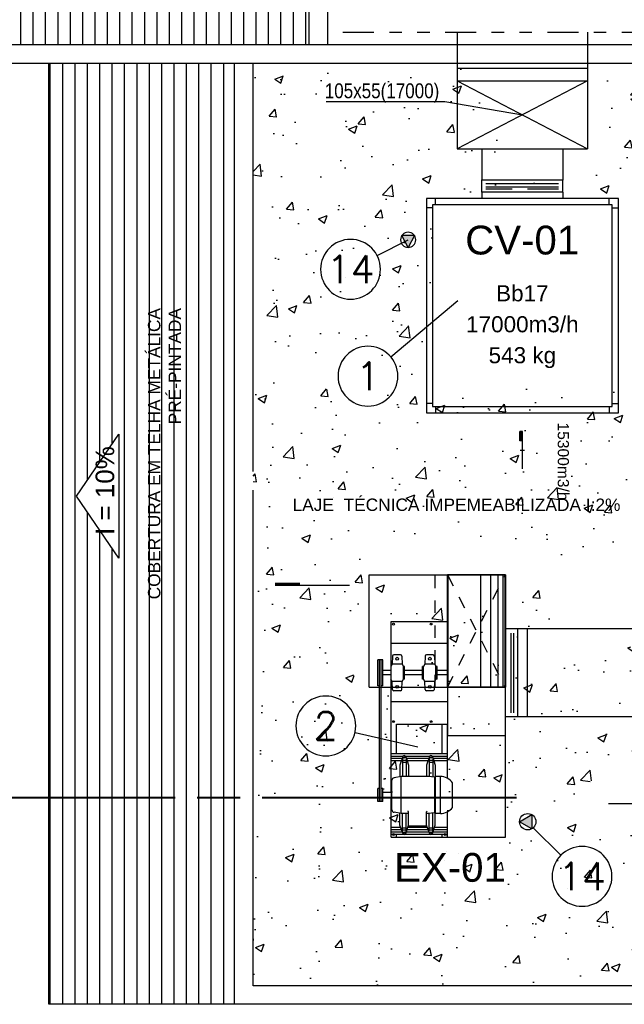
# Model space of a CAD drawing. Header units: inches. Extents: x -35 to 144, y -65 to -22.
# Tile 18 of 47: x 40 to 45, y -57 to -49. Entities that reach past the tile are written whole.
import ezdxf
from ezdxf.enums import TextEntityAlignment as Align

# ---------------------------------------------------------------- set-up
doc = ezdxf.new("R2010")
doc.units = ezdxf.units.IN
doc.header["$MEASUREMENT"] = 0
for name, pattern in [('COMPRESS$0$DIVIDE2', [0.625, 0.25, -0.125, 0, -0.125, 0, -0.125]), ('HIDDEN', [0.375, 0.25, -0.125]), ('HIDDEN2', [0.1875, 0.125, -0.0625])]:
    doc.linetypes.add(name, pattern=pattern)
for name, color, linetype in [('AR - TEXTO', 7, 'Continuous'), ('AR-BOCAS', 2, 'Continuous'), ('AR-DUTO INSUF', 5, 'Continuous'), ('AR-DUTO INSUF. FLANGE', 153, 'Continuous'), ('AR-DUTO VENTILAÇÃO', 11, 'Continuous'), ('AR-EQUIP', 80, 'Continuous'), ('AR-EXAUSTÃO', 10, 'Continuous'), ('AR-TEXTO', 2, 'Continuous'), ('AR_TEXTO-15', 6, 'Continuous'), ('ARCOND', 2, 'Continuous'), ('HTC-PIS', 8, 'Continuous'), ('PENA-02', 2, 'Continuous'), ('SMB-GER', 9, 'Continuous'), ('TXT-AMB', 2, 'Continuous'), ('TXT-ESP', 7, 'Continuous'), ('VIS-V05', 8, 'Continuous')]:
    doc.layers.add(name, color=color, linetype=linetype)
doc.layers.add('VIS-V03', color=8, linetype='Continuous', lineweight=25)
doc.styles.add('AR_TEXTO-15', font='romans.shx', dxfattribs={"height": 0.225})
doc.styles.add('ARIAL', font='arial.ttf')
doc.styles.add('Griffe', font='arial.ttf')
doc.styles.add('ROMANS', font='arial.ttf', dxfattribs={"height": 0.18})
doc.styles.add('SIMPLEX', font='arial.ttf', dxfattribs={"height": 0.09})
doc.styles.add('STANDARD AR', font='ARIALN.TTF')
doc.styles.add('Texto Especificacao 1-100', font='arial.ttf', dxfattribs={"height": 0.15})
doc.linetypes.add('ZIGZAG', pattern='A,0.0001,-0.2,[131,ltypeshp.shx,S=0.2,R=0,X=-0.2,Y=0],-0.4,[131,ltypeshp.shx,S=0.2,R=180,X=0.2,Y=0],-0.2', length=0.8001)

# ---------------------------------------------------------------- blocks, each defined once
blk = doc.blocks.new('A$C1C912568')
at = {"ltscale": 2}
blk.add_hatch(color=2, dxfattribs=at).paths.add_polyline_path([(0, 0.612), (0.508, -0.342), (-0.508, -0.342)])
at = {"color": 2, "ltscale": 2}
for p, q in [((0, 0.612), (-0.508, -0.342)), ((0.508, -0.342), (0, 0.612)), ((0.508, -0.342), (-0.508, -0.342))]:
    blk.add_line(p, q, dxfattribs=at)
blk.add_circle((0, 0), 0.612, dxfattribs=at)
blk = doc.blocks.new('CAIXA DE VENTILAÇÃO 1')
at = {"layer": 'AR-BOCAS', "color": 7}
for p, q in [((-0.02, -0.315), (-0.02, -0.24)), ((0, -0.24), (-0.02, -0.24)), ((0, -0.315), (-0.02, -0.315)), ((0, -0.5414), (0, -0.24)), ((-0.0175, -0.3907), (0.0175, -0.3907))]:
    blk.add_line(p, q, dxfattribs=at)
at = {"layer": 'AR-BOCAS', "color": 7, "const_width": 0.02, "flags": 128}
blk.add_lwpolyline([(-0.01, -0.24), (-0.01, -0.315)], dxfattribs=at)
at = {"layer": 'AR-EQUIP'}
for p, q in [((0.3275, 1.69), (-0.3275, 1.69)), ((-0.3275, 1.69), (-0.3275, 1.64)), ((0.3275, 1.69), (0.3275, 1.64)), ((-0.7, 1.59), (-0.7, 1.64)), ((0.7, 1.59), (0.7, 1.64)), ((-0.725, 1.565), (-0.775, 1.565)), ((0.725, 1.565), (0.775, 1.565)), ((-0.725, -0.015), (-0.775, -0.015)), ((-0.7, -0.04), (-0.7, -0.09)), ((0.7, -0.04), (0.7, -0.09)), ((0.725, -0.015), (0.775, -0.015))]:
    blk.add_line(p, q, dxfattribs=at)
for points in [[(-0.775, -0.09), (0.775, -0.09), (0.775, 1.64), (-0.775, 1.64)], [(-0.725, -0.04), (0.725, -0.04), (0.725, 1.59), (-0.725, 1.59)]]:
    blk.add_lwpolyline(points, close=True, dxfattribs=at)
at = {"color": 2, "xscale": -0.1, "yscale": 0.1, "zscale": 0.1, "rotation": 180}
blk.add_blockref('A$C1C912568', (-0.9223, 1.3065), dxfattribs=at)
at = {"layer": 'AR - TEXTO', "color": 2, "style": 'SIMPLEX'}
for s, p in [('Bb17', (0, 0.875)), ('17000m3/h', (0, 0.625)), ('543 kg', (0, 0.375))]:
    blk.add_text(s, height=0.13, dxfattribs=at).set_placement(p, align=Align.MIDDLE_CENTER)
blk = doc.blocks.new('Corte dir-cima')
h = blk.add_hatch(color=256)
h.dxf.hatch_style = 1
h.paths.add_polyline_path([(8.189, 0.439), (7.75, 0.879), (7.311, 0.439, -0.414214)])
h = blk.add_hatch(color=256)
h.dxf.hatch_style = 1
h.paths.add_polyline_path([(7.311, 0.439, 0.198912), (7.129, 0), (6.871, 0)])
h = blk.add_hatch(color=256)
h.dxf.hatch_style = 1
h.paths.add_polyline_path([(8.189, 0.439), (8.629, 0), (8.371, 0, 0.198912)])
for p, q in [((6.871, 0), (7.75, 0.879)), ((8.629, 0), (7.75, 0.879)), ((7.192, 0.031), (8.308, 0.031)), ((7.129, -0.031), (7.129, -0.031)), ((7.192, -0.031), (7.719, -0.031)), ((7.719, -0.559), (7.719, -0.031)), ((7.781, -0.031), (8.308, -0.031)), ((7.781, -0.559), (7.781, -0.031))]:
    blk.add_line(p, q)
at = {"const_width": 0.05}
for points in [[(-6.871, 0), (-1, 0)], [(-0.5, 0), (0.5, 0)], [(1, 0), (6.871, 0)]]:
    blk.add_lwpolyline(points, dxfattribs=at)
blk.add_circle((7.75, 0), 0.621)
for start, end in [(3.1847, 176.8153), (183.1847, 266.8153), (273.1847, 356.8153)]:
    blk.add_arc((7.75, 0), 0.559, start, end)
at = {"style": 'Griffe'}
for tag, height, p in [('A', 0.4, (7.75, 0.295)), ('B', 0.2, (7.537, -0.213)), ('C', 0.2, (7.963, -0.213))]:
    blk.add_attdef(tag, text='', height=height, dxfattribs=at).set_placement(p, align=Align.MIDDLE_CENTER)
blk = doc.blocks.new('A$C0F897B25')
at = {"layer": 'HTC-PIS'}
h = blk.add_hatch(dxfattribs=at)
h.set_pattern_fill('_USER', color=256, scale=0.1, angle=90, pattern_type=0)
h.set_pattern_definition([(90, (-139.06309, -92.78684), (-0.1, 6e-18), [])])
h.paths.add_polyline_path([(0.6, 13.7482), (0.6, 16.7482), (-2.4312, 16.7519), (-2.4312, 7.7519), (0.6, 7.7482)])
h.paths.add_polyline_path([(10.75, 16.7482), (0.6, 16.7482), (0.6, 13.7482), (10.75, 13.7482)])
h.paths.add_polyline_path([(5.1009, 14.7543), (5.6009, 15.2543), (6.1009, 14.7543)], flags=16)
h.paths.add_polyline_path([(13.25, 13.7482), (10.75, 13.7482), (10.75, 7.7482), (13.25, 7.7482)], flags=17)
h.paths.add_polyline_path([(15.25, 16.7482), (10.75, 16.7482), (10.75, 13.7482), (13.25, 13.7482), (13.25, 7.7482), (13.4, 7.7482), (15.25, 7.7482)])
h.paths.add_polyline_path([(15.25, 26.5982), (10.75, 26.5982), (10.75, 17.9482), (15.25, 17.9482)])
h.paths.add_polyline_path([(10.75, 26.5982), (0.6, 26.5982), (0.6, 17.9482), (10.75, 17.9482)])
h.paths.add_polyline_path([(5.6009, 22.3116), (5.1009, 22.8116), (6.1009, 22.8116)], flags=16)
h.paths.add_polyline_path([(0.6, 26.5982), (-2.4312, 26.5982), (-2.4312, 17.9482), (0.6, 17.9482)])
h.paths.add_polyline_path([(0.6724, 13.7945), (0.6724, 16.7577), (0.3632, 16.7577), (0.3632, 13.7945)])
h.paths.add_polyline_path([(4.5289, 14.3782), (6.8163, 14.3782), (6.8163, 14.6873), (4.5289, 14.6873)], flags=16)
h.paths.add_polyline_path([(10.8323, 13.7945), (10.8323, 16.7577), (10.5232, 16.7577), (10.5232, 13.7945)])
h.paths.add_polyline_path([(13.3059, 8.9458), (13.3059, 11.909), (12.9968, 11.909), (12.9968, 8.9458)], flags=16)
h.paths.add_polyline_path([(11.0762, 22.1316), (11.0762, 22.4147), (10.8701, 22.4147), (10.8701, 22.1316)], flags=16)
h.paths.add_polyline_path([(10.8323, 21.2447), (10.8323, 24.2079), (10.5232, 24.2079), (10.5232, 21.2447)])
h.paths.add_polyline_path([(4.5289, 22.8311), (6.8163, 22.8311), (6.8163, 23.1402), (4.5289, 23.1402)], flags=16)
h.paths.add_polyline_path([(0.6809, 20.9107), (0.6809, 23.8739), (0.3718, 23.8739), (0.3718, 20.9107)])
h = blk.add_hatch(dxfattribs=at)
h.set_pattern_fill('_USER', color=256, scale=0.1, angle=90, pattern_type=0)
h.set_pattern_definition([(90, (-46.52535, 103.27761), (-0.1, 6e-18), [])])
h.paths.add_polyline_path([(0, 7.5982), (-1.5, 7.5982), (-1.5, 0), (0, 0)])
h.paths.add_polyline_path([(-0.9363, 4.6016), (-0.9363, 3.6016), (-1.2767, 4.1016)], flags=16)
h.paths.add_polyline_path([(-0.2681, 2.9173), (-0.2681, 5.3504), (-0.8344, 5.3504), (-0.8344, 2.9173)], flags=24)
h.paths.add_polyline_path([(-0.8882, 3.7318), (-0.8882, 4.5232), (-1.1973, 4.5232), (-1.1973, 3.7318)], flags=24)
h = blk.add_hatch(dxfattribs=at)
h.set_pattern_fill('AR-CONC', color=256, scale=0.1)
h.set_pattern_definition([(50, (-49.5877, 60.9508), (0.71726, -0.062752), [0.075, -0.825]), (355, (-49.5877, 60.9508), (-0.1387513, 0.752192), [0.06, -0.66]), (100.4514, (-49.5279, 60.9456), (0.578509, 0.68944), [0.06374, -0.701142]), (46.1842, (-49.5877, 61.1508), (1.067241, -0.165519), [0.1125, -1.2375]), (96.6356, (-49.4988, 61.137), (0.934662, 0.974119), [0.09561, -1.051714]), (351.1842, (-49.5877, 61.1508), (0.934662, 0.974119), [0.09, -0.99]), (21, (-49.4877, 61.1008), (0.596907, -0.402619), [0.075, -0.825]), (326, (-49.4877, 61.1008), (0.2433153, 0.72515), [0.06, -0.66]), (71.4514, (-49.43795, 61.06725), (0.8402224, 0.322531), [0.06374, -0.701142]), (37.5, (-49.5877, 60.9508), (0.01215986, 0.33289385), [0, -0.652, 0, -0.67, 0, -0.6625]), (7.5, (-49.5877, 60.9508), (0.2630695, 0.3944117), [0, -0.382, 0, -0.637, 0, -0.2525]), (327.5, (-49.8107, 60.9508), (0.5338224, -0.0225549), [0, -0.25, 0, -0.78, 0, -1.035]), (317.5, (-49.9107, 60.9508), (0.5831862, 0.100105), [0, -0.325, 0, -0.518, 0, -0.735])])
h.paths.add_polyline_path([(3.4561, 5.2706), (3.4561, 5.4816), (3.4561, 5.4584)], flags=16)
h.paths.add_polyline_path([(0.4922, 7.1655), (0.4922, 7.5158)], flags=16)
h.paths.add_polyline_path([(0.4922, 7.1614), (0.4922, 7.5117)], flags=16)
h.paths.add_polyline_path([(5.8374, 7.1655), (5.8374, 7.5158)], flags=16)
h.paths.add_polyline_path([(3.1077, 7.5158), (3.589, 7.5158)], flags=16)
h.paths.add_polyline_path([(0.2339, 7.1655), (0.2414, 7.1655), (0.2414, 7.5158), (0.2339, 7.5158)], flags=16)
h.paths.add_polyline_path([(1.1727, 5.7661), (3.8699, 5.7661)], flags=16)
edge = h.paths.add_edge_path()
edge.add_arc((0.9319, 5.1184), 0.2417, 0, 360)
edge = h.paths.add_edge_path()
edge.add_arc((1.1823, 2.759), 0.2417, 0, 360)
edge = h.paths.add_edge_path()
edge.add_arc((3.0048, 1.5977), 0.2417, 0, 360)
edge = h.paths.add_edge_path()
edge.add_arc((3.5579, 1.6521), 0.2417, 0, 360)
edge = h.paths.add_edge_path()
edge.add_arc((4.9831, 1.1802), 0.2417, 0, 360)
edge = h.paths.add_edge_path()
edge.add_arc((4.8085, 0.4736), 0.2417, 0, 360)
edge = h.paths.add_edge_path()
edge.add_arc((5.5498, 1.8579), 0.2417, 0, 360)
h.paths.add_polyline_path([(2.5641, 3.5961), (3.6846, 3.5961), (3.6844, 2.8861), (2.5641, 2.8861)])
h.paths.add_polyline_path([(4.4794, 2.2671), (4.4794, 1.9671), (3.7183, 1.9671), (3.7183, 2.2671)])
h.paths.add_polyline_path([(2.3264, 3.7544), (2.3264, 3.2044), (1.2264, 3.2044), (1.2264, 3.7544)])
h.paths.add_polyline_path([(3.1876, 6.4544), (3.1876, 5.0044), (1.8576, 5.0044), (1.8576, 6.4544)])
h.paths.add_polyline_path([(3.2876, 5.0044), (3.1876, 5.0044), (3.1876, 6.4544), (3.2876, 6.4544)])
h.paths.add_polyline_path([(1.7576, 5.0044), (1.7076, 5.0044), (1.7076, 6.4544), (1.7576, 6.4544)])
h.paths.add_polyline_path([(1.7576, 6.4544), (1.8576, 6.4544), (1.8576, 5.0044), (1.7576, 5.0044)])
h.paths.add_polyline_path([(3.3126, 6.5044), (3.3126, 6.4544), (1.7326, 6.4544), (1.7326, 6.5044)])
h.paths.add_polyline_path([(1.7076, 5.0294), (1.6576, 5.0294), (1.6576, 6.4294), (1.7076, 6.4294)])
h.paths.add_polyline_path([(3.3876, 5.0294), (3.3376, 5.0294), (3.3376, 6.4294), (3.3876, 6.4294)])
h.paths.add_polyline_path([(2.1951, 6.6545), (2.1951, 6.7545), (2.0476, 7.2045), (2.0476, 7.5982), (0.15, 7.5982), (0.15, 0.15), (5.9452, 0.15), (5.9452, 7.5982), (5.2827, 7.5982), (5.2827, 1.8319), (4.8827, 1.8319), (4.8827, 1.8819), (4.5844, 1.8819), (4.5844, 2.1969), (4.8827, 2.1969), (4.8827, 7.5982), (4.5844, 7.5982), (4.5844, 2.7861), (3.6844, 2.7861), (3.6852, 7.5982), (2.9976, 7.5982), (2.9976, 7.2045), (2.8501, 6.7545), (2.8501, 6.6545)])
at = {"layer": 'TXT-ESP'}
blk.add_lwpolyline([(-0.9363, 3.6016), (-1.2767, 4.1016), (-0.9363, 4.6016)], close=True, dxfattribs=at)
at = {"layer": 'VIS-V03'}
for p, q in [((0.6, 13.7482), (0.6, 7.7482)), ((0.75, 13.5982), (0.75, 7.7482)), ((-2.4312, 7.7482), (15.25, 7.7482)), ((-2.4312, 7.5982), (15.25, 7.5982)), ((0, 0), (0, 7.5981)), ((0.15, 4.3), (0.15, 7.5981)), ((0.15, 0.15), (0.15, 4.15)), ((5.9452, 0.15), (0.15, 0.15)), ((6.0952, 0), (0, 0))]:
    blk.add_line(p, q, dxfattribs=at)
at = {"layer": 'VIS-V05'}
blk.add_lwpolyline([(0, 0), (-1.5, 0), (-1.5, 7.5979)], dxfattribs=at)
at = {"layer": 'SMB-GER'}
ref = blk.add_blockref('Corte dir-cima', (-0.1289, 1.6681), dxfattribs=dict(at, xscale=-0.35, yscale=0.35, zscale=0.35))
ref.add_attrib('A', 'C', dxfattribs={"layer": '0', "height": 0.14, "rotation": 180, "style": 'Griffe', "text_generation_flag": 6}).set_placement((-2.8414, 1.7714), align=Align.MIDDLE_CENTER)
ref.add_attrib('B', '3', dxfattribs={"layer": '0', "height": 0.07, "rotation": 180, "style": 'Griffe', "text_generation_flag": 6}).set_placement((-2.7665, 1.5935), align=Align.MIDDLE_CENTER)
ref.add_attrib('C', '5', dxfattribs={"layer": '0', "height": 0.07, "rotation": 180, "style": 'Griffe', "text_generation_flag": 6}).set_placement((-2.9162, 1.5935), align=Align.MIDDLE_CENTER)
at = {"layer": 'TXT-ESP', "width": 2.974864, "rotation": 90}
for s, insert, char_height, attachment_point, style in [('COBERTURA EM TELHA METÁLICA PRÉ-PINTADA', (-0.6998, 5.6205), 0.1, 3, 'ARIAL'), ('I = 10%', (-1.1226, 3.7888), 0.15, 1, 'Texto Especificacao 1-100')]:
    blk.add_mtext(s, dxfattribs=dict(at, insert=insert, char_height=char_height, attachment_point=attachment_point, style=style))
at = {"layer": 'TXT-ESP', "insert": (3.1145, 4.0826), "char_height": 0.1, "width": 2.974864, "attachment_point": 3, "style": 'ARIAL'}
blk.add_mtext('LAJE  TÉCNICA IMPEMEABILIZADA I:2%', dxfattribs=at)
blk = doc.blocks.new('A$C491C4D06')
at = {"layer": 'PENA-02', "lineweight": -3}
h = blk.add_hatch(color=256, dxfattribs=at)
h.paths.add_polyline_path([(-0.056, -0.036), (-0.056, -0.074), (0.067, -0.074), (-0.006, 0.052)])
h.paths.add_polyline_path([(-0.079, -0.074), (-0.056, -0.074), (-0.056, -0.036)])
for p, q in [((-0.079, -0.074), (-0.006, 0.052)), ((-0.006, 0.052), (0.067, -0.074)), ((0.067, -0.074), (-0.079, -0.074))]:
    blk.add_line(p, q, dxfattribs=at)
blk.add_circle((-0.006, -0.032), 0.0842, dxfattribs=at)
blk = doc.blocks.new('A$C1377560E')
at = {"layer": 'AR_TEXTO-15', "ltscale": 1.3, "rotation": 180}
blk.add_blockref('A$C491C4D06', (-0.006, -0.032), dxfattribs=at)
blk = doc.blocks.new('A$C4E8F22A2')
at = {"layer": 'AR-DUTO VENTILAÇÃO'}
blk.add_blockref('A$C1377560E', (0, 0), dxfattribs=at)
blk = doc.blocks.new('BSS710')
at = {"layer": 'AR-EQUIP'}
for p, q in [((1.74, 0.922), (-0.3766, 0.922)), ((-0.3766, 0.922), (-0.3766, 0.456)), ((-0.3746, 0.918), (-0.3746, 0.46)), ((0.5272, 0.92), (-0.3726, 0.92)), ((0.5292, 0.918), (0.5292, 0.46)), ((0.5312, 0.922), (0.5312, 0.456)), ((0.9223, 0.922), (0.9223, 0.456)), ((1.74, 0), (1.74, 0.922)), ((1.5004, 0.496), (1.3009, 0.496)), ((-0.3766, 0.456), (0.9223, 0.456)), ((-0.3726, 0.458), (0.5272, 0.458)), ((0, 0), (0, 0.456)), ((0.178, 0.456), (0.178, 0)), ((0.3966, 0.456), (0.3966, 0.3704)), ((0.4316, 0.456), (0.4316, 0.3704)), ((0.6496, 0.456), (0.6496, 0)), ((1.2666, 0.455), (0.828, 0.455)), ((0.828, 0.042), (0.828, 0.455)), ((1.0691, 0.413), (0.828, 0.413)), ((1.0691, 0.455), (1.0691, 0)), ((1.0891, 0.455), (1.0891, 0.3341)), ((1.1051, 0.455), (1.1051, 0.339)), ((1.1251, 0.455), (1.1251, 0.3455)), ((1.2506, 0.3979), (1.2506, 0.3568)), ((1.5506, 0.3979), (1.2506, 0.3979)), ((1.74, 0.455), (1.5347, 0.455)), ((1.5506, 0.3979), (1.5506, 0.3568)), ((1.6623, 0.455), (1.6623, 0.35)), ((1.6823, 0.455), (1.6823, 0.3435)), ((1.698, 0.3384), (1.698, 0.455)), ((1.7183, 0.455), (1.7183, 0.3263)), ((1.74, 0.413), (1.7183, 0.413)), ((0.2697, 0.3383), (0.2697, 0.2854)), ((0.2697, 0.3383), (0.2697, 0.2854)), ((0.28, 0.3488), (0.3446, 0.3521)), ((0.3446, 0.3521), (0.3621, 0.3617)), ((0.3446, 0.3521), (0.3446, 0.2716)), ((0.3621, 0.3704), (0.3621, 0.3617)), ((0.4661, 0.3704), (0.3621, 0.3704)), ((0.4661, 0.3617), (0.3621, 0.3617)), ((0.4661, 0.3704), (0.4661, 0.3617)), ((0.4836, 0.3521), (0.4661, 0.3617)), ((0.4836, 0.3521), (0.4836, 0.2716)), ((0.5482, 0.3488), (0.4836, 0.3521)), ((0.5585, 0.3383), (0.5585, 0.2854)), ((1.0971, 0.3364), (1.1583, 0.3564)), ((1.0971, 0.3364), (1.2553, 0.3364)), ((1.1201, 0.3066), (1.1201, 0.3364)), ((1.1361, 0.3064), (1.1361, 0.3364)), ((1.1583, 0.3564), (1.2669, 0.3564)), ((1.5506, 0.3568), (1.2506, 0.3568)), ((1.2571, 0.349), (1.2506, 0.3026)), ((1.2571, 0.349), (1.5442, 0.349)), ((1.2669, 0.3568), (1.2669, 0.349)), ((1.5344, 0.3568), (1.5344, 0.349)), ((1.643, 0.3564), (1.5344, 0.3564)), ((1.5442, 0.349), (1.5506, 0.3026)), ((1.7041, 0.3364), (1.546, 0.3364)), ((1.7041, 0.3364), (1.643, 0.3564)), ((1.6651, 0.3064), (1.6651, 0.3364)), ((1.6811, 0.3066), (1.6811, 0.3364)), ((0.28, 0.2749), (0.3446, 0.2716)), ((0.3446, 0.2716), (0.3621, 0.2619)), ((0.3621, 0.2619), (0.3621, 0.2532)), ((0.4661, 0.2619), (0.3621, 0.2619)), ((0.4661, 0.2532), (0.3621, 0.2532)), ((0.3966, 0.2532), (0.3966, 0.1073)), ((0.4316, 0.2532), (0.4316, 0.1073)), ((0.4836, 0.2716), (0.4661, 0.2619)), ((0.4661, 0.2619), (0.4661, 0.2532)), ((0.5482, 0.2749), (0.4836, 0.2716)), ((1.0891, 0.3087), (1.0891, 0.1187)), ((1.0971, 0.3064), (1.2512, 0.3064)), ((1.0971, 0.3064), (1.1583, 0.2864)), ((1.1051, 0.3038), (1.1051, 0.1236)), ((1.1251, 0.2972), (1.1251, 0.1302)), ((1.1583, 0.2864), (1.2506, 0.2864)), ((1.2506, 0.3026), (1.2506, 0.0809)), ((1.648, 0.2864), (1.5358, 0.2864)), ((1.7041, 0.3064), (1.5501, 0.3064)), ((1.5506, 0.3026), (1.5506, 0.2864)), ((1.7041, 0.3064), (1.643, 0.2864)), ((1.653, 0.2814), (1.653, 0.146)), ((1.6623, 0.2927), (1.6623, 0.1347)), ((1.6823, 0.2992), (1.6823, 0.1281)), ((1.698, 0.123), (1.698, 0.3044)), ((1.7183, 0.3165), (1.7183, 0.1109)), ((0.28, 0.0856), (0.3446, 0.0889)), ((0.3446, 0.0889), (0.3621, 0.0985)), ((0.3446, 0.0889), (0.3446, 0.0084)), ((0.3621, 0.1073), (0.3621, 0.0985)), ((0.4661, 0.1073), (0.3621, 0.1073)), ((0.4661, 0.0985), (0.3621, 0.0985)), ((0.4661, 0.1073), (0.4661, 0.0985)), ((0.4836, 0.0889), (0.4661, 0.0985)), ((0.4836, 0.0889), (0.4836, 0.0084)), ((0.5482, 0.0856), (0.4836, 0.0889)), ((1.0891, 0.0933), (1.0891, 0)), ((1.0971, 0.121), (1.1583, 0.141)), ((1.0971, 0.121), (1.2506, 0.121)), ((1.0971, 0.091), (1.2506, 0.091)), ((1.0971, 0.091), (1.1583, 0.071)), ((1.1051, 0.0884), (1.1051, 0)), ((1.1201, 0.0912), (1.1201, 0.121)), ((1.1251, 0.0818), (1.1251, 0)), ((1.1361, 0.091), (1.1361, 0.121)), ((1.1583, 0.141), (1.2506, 0.141)), ((1.5506, 0.0809), (1.2506, 0.0809)), ((1.2506, 0.0809), (1.2612, 0.0234)), ((1.648, 0.141), (1.5358, 0.141)), ((1.5506, 0.0809), (1.5401, 0.0234)), ((1.5506, 0.141), (1.5506, 0.0809)), ((1.7041, 0.121), (1.5506, 0.121)), ((1.7041, 0.091), (1.5506, 0.091)), ((1.7041, 0.121), (1.643, 0.141)), ((1.7041, 0.091), (1.643, 0.071)), ((1.6651, 0.091), (1.6651, 0.121)), ((1.6811, 0.0912), (1.6811, 0.121)), ((1.6823, 0.0839), (1.6823, 0)), ((1.698, 0), (1.698, 0.089)), ((1.7183, 0.1011), (1.7183, 0)), ((0.3599, 0), (0, 0)), ((0.2697, 0.0751), (0.2697, 0.0222)), ((0.2697, 0.0751), (0.2697, 0.0222)), ((0.28, 0.0117), (0.3446, 0.0084)), ((0.3446, 0.0084), (0.3621, -0.0012)), ((0.4836, 0.0084), (0.4661, -0.0012)), ((1.3796, 0), (0.4683, 0)), ((0.5482, 0.0117), (0.4836, 0.0084)), ((0.5585, 0.0751), (0.5585, 0.0222)), ((1.0691, 0.042), (0.828, 0.042)), ((1.1583, 0.071), (1.2525, 0.071)), ((1.5204, 0.0068), (1.2809, 0.0068)), ((1.3706, 0.0068), (1.3706, 0.003)), ((1.4306, 0.003), (1.3706, 0.003)), ((1.3796, 0.003), (1.3796, -0.067)), ((1.4216, 0.003), (1.4216, -0.067)), ((1.74, 0), (1.4216, 0)), ((1.4306, 0.0068), (1.4306, 0.003)), ((1.643, 0.071), (1.5488, 0.071)), ((1.6623, 0.0773), (1.6623, 0)), ((1.74, 0.042), (1.7183, 0.042)), ((0.5191, -0.0669), (0.3091, -0.0669)), ((0.3091, -0.0669), (0.3091, -0.108)), ((0.3621, -0.0012), (0.4661, -0.0012)), ((0.3966, -0.0012), (0.3966, -0.0669)), ((0.4316, -0.0012), (0.4316, -0.0669)), ((0.5191, -0.0669), (0.5191, -0.081)), ((1.3472, -0.067), (1.3472, -0.081)), ((1.4541, -0.067), (1.3472, -0.067)), ((1.4541, -0.067), (1.4541, -0.107)), ((1.4541, -0.081), (0.3091, -0.081)), ((1.4541, -0.093), (0.3091, -0.093)), ((0.5191, -0.108), (0.3091, -0.108)), ((0.5191, -0.093), (0.5191, -0.108)), ((1.3472, -0.093), (1.3472, -0.107)), ((1.4541, -0.107), (1.3472, -0.107))]:
    blk.add_line(p, q, dxfattribs=at)
for centre, radius in [((1.7198, 0.435), 0.0075), ((0.0205, 0.3235), 0.0075), ((0.3003, 0.3118), 0.0114), ((0.5278, 0.3118), 0.0114), ((0.8079, 0.3235), 0.0075), ((1.0971, 0.3214), 0.006), ((1.7041, 0.3214), 0.006), ((1.0971, 0.106), 0.006), ((1.7041, 0.106), 0.006), ((0.0208, 0.0192), 0.0075), ((0.3003, 0.0486), 0.0114), ((0.5278, 0.0486), 0.0114), ((0.8079, 0.02), 0.0075), ((1.7198, 0.02), 0.0075)]:
    blk.add_circle(centre, radius, dxfattribs=at)
for centre, radius, start, end in [((-0.3726, 0.918), 0.002, 90, 180), ((0.5272, 0.918), 0.002, 0, 90), ((1.384, 0.3915), 0.1335, 128.4729, 177.26829), ((1.4173, 0.3915), 0.1335, 2.73171, 51.5271), ((-0.3726, 0.46), 0.002, 180, 270), ((0.5272, 0.46), 0.002, 270, 0), ((0.2802, 0.3383), 0.0105, 91.09122, 180), ((0.548, 0.3383), 0.0105, 0, 88.90878), ((1.0971, 0.3214), 0.015, 90, 270), ((1.7041, 0.3214), 0.015, 270, 90), ((0.2802, 0.2854), 0.0105, 180, 268.90878), ((0.548, 0.2854), 0.0105, 271.09122, 0), ((1.5358, 0.2914), 0.005, 180, 270), ((1.648, 0.2814), 0.005, 0, 90), ((0.2802, 0.0751), 0.0105, 91.09122, 180), ((0.548, 0.0751), 0.0105, 0, 88.90878), ((1.0971, 0.106), 0.015, 90, 270), ((1.5358, 0.136), 0.005, 90, 180), ((1.648, 0.146), 0.005, 270, 0), ((1.7041, 0.106), 0.015, 270, 90), ((0.2802, 0.0222), 0.0105, 180, 268.90878), ((0.548, 0.0222), 0.0105, 271.09122, 0), ((1.2809, 0.0268), 0.02, 189.79527, 270), ((1.5204, 0.0268), 0.02, 270, 350.20473)]:
    blk.add_arc(centre, radius, start, end, dxfattribs=at)
at = {"layer": 'ARCOND', "xscale": 0.7875000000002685, "yscale": 0.7875000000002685, "zscale": 0.7875000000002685}
blk.add_blockref('A$C4E8F22A2', (1.6162, 1.1028), dxfattribs=at)
blk = doc.blocks.new('NR_LEG')
at = {"layer": 'AR_TEXTO-15', "color": 8, "linetype": 'Continuous'}
blk.add_circle((0, 0), 32.2, dxfattribs=at)
at = {"layer": 'AR_TEXTO-15', "color": 6, "linetype": 'Continuous', "style": 'AR_TEXTO-15'}
blk.add_attdef('NR', text='', height=30, dxfattribs=at).set_placement((0, 0), align=Align.MIDDLE_CENTER)

msp = doc.modelspace()

# ---------------------------------------------------------------- linework, layer by layer
at = {"layer": 'AR-DUTO INSUF'}
for p, q in [((43.6606, -49.2626), (43.6606, -50.2062)), ((44.7106, -49.2626), (44.7106, -50.2062)), ((44.7106, -49.5562), (43.6606, -49.5562)), ((43.6606, -49.6562), (44.7106, -49.6562)), ((43.6606, -50.2062), (44.7106, -50.2062)), ((43.8581, -50.2062), (44.5131, -50.2062)), ((43.8581, -50.2062), (43.8581, -50.4563)), ((44.5131, -50.2062), (44.5131, -50.4563)), ((43.8581, -50.3563), (43.8581, -50.4583)), ((44.5131, -50.3563), (44.5131, -50.4583)), ((43.8581, -50.4561), (44.5131, -50.4561)), ((43.8581, -50.4561), (44.5131, -50.4561))]:
    msp.add_line(p, q, dxfattribs=at)
at = {"layer": 'AR-DUTO INSUF', "color": 7}
for p, q in [((43.6606, -49.6562), (44.7106, -50.2062)), ((44.7106, -49.6562), (43.6606, -50.2062))]:
    msp.add_line(p, q, dxfattribs=at)
at = {"layer": 'AR-DUTO INSUF. FLANGE', "color": 8, "linetype": 'HIDDEN'}
for p, q in [((44.5131, -50.4582), (43.8581, -50.4582)), ((44.4776, -50.532), (43.89, -50.532))]:
    msp.add_line(p, q, dxfattribs=at)
at = {"layer": 'AR-EQUIP'}
msp.add_line((44.5131, -50.5562), (43.8581, -50.5562), dxfattribs=at)
at = {"layer": 'AR-EQUIP', "color": 7}
for p, q in [((42.7894, -53.7314), (42.1894, -53.7314)), ((45.4813, -55.4937), (44.8813, -55.4937))]:
    msp.add_line(p, q, dxfattribs=at)
at = {"layer": 'AR-EQUIP', "color": 7, "const_width": 0.025}
msp.add_lwpolyline([(42.3895, -53.7188), (42.1895, -53.7188)], dxfattribs=at)
msp.add_lwpolyline([(42.3895, -53.7188), (42.1895, -53.7188)], dxfattribs=at)
at = {"layer": 'AR-EXAUSTÃO', "color": 30, "linetype": 'ZIGZAG', "ltscale": 0.05}
for p, q in [((43.8581, -50.5562), (43.8581, -50.4561)), ((44.5131, -50.5562), (44.5131, -50.4561)), ((44.1484, -54.0799), (44.0484, -54.0799)), ((44.1484, -54.7899), (44.0484, -54.7899))]:
    msp.add_line(p, q, dxfattribs=at)
at = {"layer": 'AR-EXAUSTÃO', "color": 8, "ltscale": 0.25}
for p, q in [((43.8902, -50.4844), (44.4774, -50.4844)), ((43.8902, -50.5107), (44.4774, -50.5107)), ((44.0958, -54.7578), (44.0958, -54.1156)), ((44.1166, -54.7578), (44.1166, -54.1156))]:
    msp.add_line(p, q, dxfattribs=at)
at = {"layer": 'AR-EXAUSTÃO'}
for p, q in [((42.9484, -54.552), (42.9484, -53.6442)), ((42.9484, -53.6442), (44.0484, -53.6442)), ((43.5824, -54.552), (43.5824, -53.6442)), ((43.8484, -53.6442), (43.8484, -54.552)), ((43.9284, -53.6442), (43.9284, -54.552)), ((43.9884, -53.6442), (43.9884, -54.552)), ((44.0284, -53.6442), (44.0284, -54.552)), ((44.0484, -53.6442), (44.0484, -54.552)), ((45.696, -54.0799), (44.1484, -54.0799)), ((44.1484, -54.7899), (44.1484, -54.0799)), ((44.2272, -54.7899), (44.2272, -54.0799)), ((42.9484, -54.552), (44.0484, -54.552)), ((45.6958, -54.7899), (44.1484, -54.7899))]:
    msp.add_line(p, q, dxfattribs=at)
at = {"layer": 'AR-EXAUSTÃO', "linetype": 'HIDDEN2', "ltscale": 0.5}
msp.add_line((43.4824, -54.552), (43.4824, -53.6442), dxfattribs=at)
at = {"layer": 'AR-EXAUSTÃO', "color": 8, "linetype": 'HIDDEN2', "ltscale": 0.5}
for p, q in [((43.5824, -54.552), (44.0484, -53.6442)), ((43.5824, -53.6442), (44.0484, -54.552))]:
    msp.add_line(p, q, dxfattribs=at)
at = {"layer": 'AR-TEXTO', "color": 8}
for p, q in [((42.6018, -49.8221), (43.5585, -49.8221)), ((43.5585, -49.8221), (44.1856, -49.9312))]:
    msp.add_line(p, q, dxfattribs=at)
at = {"layer": 'AR_TEXTO-15', "color": 8, "linetype": 'Continuous'}
for p, q in [((43.0139, -51.0674), (43.2633, -50.9397)), ((43.1242, -51.8847), (43.665, -51.4294)), ((42.8353, -54.9172), (43.3407, -55.0322)), ((44.4964, -55.9078), (44.2723, -55.685))]:
    msp.add_line(p, q, dxfattribs=at)
at = {"layer": 'TXT-AMB', "linetype": 'COMPRESS$0$DIVIDE2'}
msp.add_line((42.7377, -49.2626), (48.5752, -49.2626), dxfattribs=at)

# ---------------------------------------------------------------- block references
at = {"color": 6, "rotation": 270}
msp.add_blockref('BSS710', (43.1264, -54.0208), dxfattribs=at)
at = {"layer": 'AR-DUTO INSUF'}
msp.add_blockref('CAIXA DE VENTILAÇÃO 1', (44.1856, -52.2462), dxfattribs=at)
at = {"layer": 'AR-DUTO VENTILAÇÃO', "ltscale": 0.01}
msp.add_blockref('A$C0F897B25', (41.863, -57.1108), dxfattribs=at)
at = {"layer": 'AR_TEXTO-15', "color": 8, "linetype": 'Continuous'}
ref = msp.add_blockref('NR_LEG', (42.7988, -51.1775), dxfattribs=dict(at, xscale=-0.0075, yscale=0.0075, zscale=0.0075))
ref.add_attrib('NR', '14', dxfattribs={"color": 6, "linetype": 'Continuous', "height": 0.225, "style": 'AR_TEXTO-15'}).set_placement((42.7988, -51.1775), align=Align.MIDDLE_CENTER)
ref = msp.add_blockref('NR_LEG', (42.9393, -52.0403), dxfattribs=dict(at, xscale=-0.0075, yscale=0.0075, zscale=0.0075))
ref.add_attrib('NR', '1', dxfattribs={"color": 6, "linetype": 'Continuous', "height": 0.225, "style": 'AR_TEXTO-15'}).set_placement((42.9393, -52.0403), align=Align.MIDDLE_CENTER)
ref = msp.add_blockref('NR_LEG', (42.5996, -54.8636), dxfattribs=dict(at, xscale=-0.0075, yscale=0.0075, zscale=0.0075))
ref.add_attrib('NR', '2', dxfattribs={"color": 6, "linetype": 'Continuous', "height": 0.225, "style": 'AR_TEXTO-15'}).set_placement((42.5996, -54.8636), align=Align.MIDDLE_CENTER)
ref = msp.add_blockref('NR_LEG', (44.6678, -56.0782), dxfattribs=dict(at, xscale=-0.0075, yscale=0.0075, zscale=0.0075))
ref.add_attrib('NR', '14', dxfattribs={"color": 6, "linetype": 'Continuous', "height": 0.225, "style": 'AR_TEXTO-15'}).set_placement((44.6678, -56.0782), align=Align.MIDDLE_CENTER)

# ---------------------------------------------------------------- texts
at = {"layer": 'AR - TEXTO', "color": 2, "style": 'SIMPLEX'}
for s, p in [('CV-01', (44.1843, -50.9417)), ('EX-01', (43.6014, -56.0055))]:
    msp.add_text(s, height=0.23231, dxfattribs=at).set_placement(p, align=Align.MIDDLE_CENTER)
at = {"layer": 'AR-BOCAS', "color": 2, "style": 'ROMANS'}
msp.add_text('15300m3/h', height=0.09, rotation=270, dxfattribs=at).set_placement((44.5165, -52.7291), align=Align.MIDDLE_CENTER)
at = {"layer": 'AR-TEXTO', "color": 2, "insert": (43.0528, -49.7548), "char_height": 0.12, "width": 0.940889, "attachment_point": 5, "style": 'STANDARD AR'}
msp.add_mtext('105x55(17000) ', dxfattribs=at)

doc.saveas('drawing.dxf')
